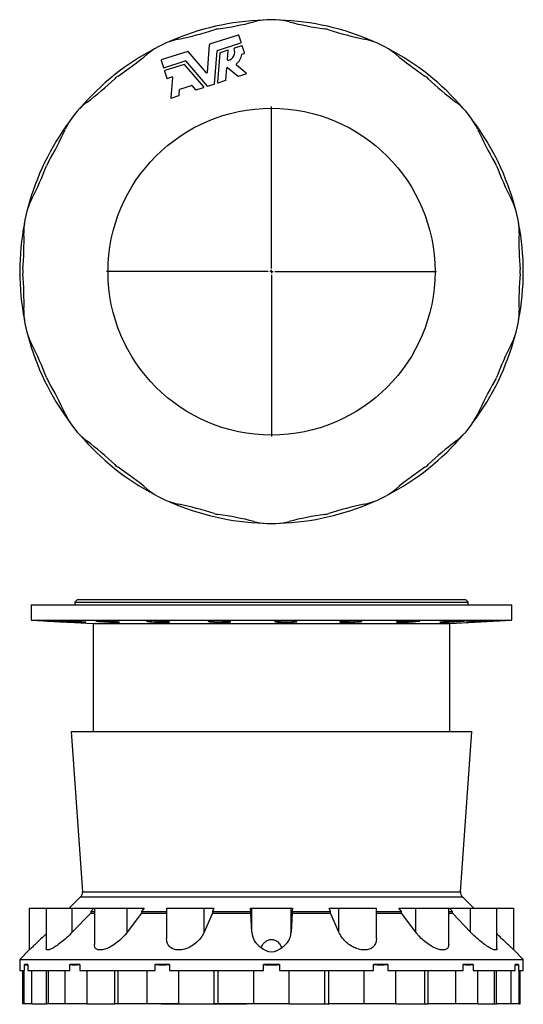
# Model space of a CAD drawing. Extents: x -166 to 1474, y -707 to 800.
# Tile 1 of 2: x -166 to 604, y -707 to 800. Entities that reach past the tile are written whole.
import ezdxf

# ---------------------------------------------------------------- set-up
doc = ezdxf.new("R2010")
doc.units = 0
doc.layers.get('0').update_dxf_attribs({"linetype": 'CONTINUOUS'})
doc.layers.add('FORMAT', color=7, linetype='CONTINUOUS')

# ---------------------------------------------------------------- blocks, each defined once
blk = doc.blocks.new('SW_CENTERMARKSYMBOL_0')
at = {"layer": 'FORMAT', "color": 0}
for p, q in [((0, 5), (0, 252.5)), ((-5, 0), (-252.5, 0)), ((0, 0), (-2.5, 0)), ((0, 0), (0, 2.5)), ((0, 0), (0, -2.5)), ((0, 0), (2.5, 0)), ((5, 0), (252.5, 0)), ((0, -5), (0, -252.5))]:
    blk.add_line(p, q, dxfattribs=at)

msp = doc.modelspace()

# ---------------------------------------------------------------- linework, layer by layer
at = {"color": 7, "linetype": 'CONTINUOUS'}
for p, q in [((168, 776.1), (124.2, 761.9)), ((172.2, 765), (168.8, 775.7)), ((123.7, 761.3), (120.4, 718.8)), ((136, 752.5), (171.8, 764.2)), ((173.3, 759.8), (162, 756.1)), ((177.5, 748.7), (174.1, 759.4)), ((90.9, 751), (50.3, 737.9)), ((119.3, 718.4), (91.6, 750.9)), ((131.6, 701.6), (135.5, 752)), ((139.9, 748.6), (136.4, 703.6)), ((151.9, 752.9), (140.3, 749.1)), ((151.6, 738), (152.7, 752.2)), ((173.7, 746.8), (177.1, 747.9)), ((49.9, 737.1), (53.4, 726.4)), ((54.2, 726), (86.8, 736.6)), ((85.3, 731.2), (55.6, 721.6)), ((115.3, 696.8), (86, 731.1)), ((87.5, 736.4), (120.3, 697.9)), ((149.2, 707.3), (150.7, 726)), ((151.7, 726.5), (167.7, 713.2)), ((180.1, 718), (164.8, 730.6)), ((55.2, 720.8), (58.7, 710.1)), ((59.4, 709.7), (66.4, 712)), ((67.2, 711.3), (64.8, 680.4)), ((168.3, 713.1), (179.9, 716.9)), ((78.7, 693.2), (96.5, 699)), ((97.1, 698.8), (102.7, 692.2)), ((103.4, 692), (115, 695.8)), ((121, 697.7), (131.1, 701)), ((137.2, 703), (148.8, 706.8)), ((65.6, 679.7), (77.2, 683.5)), ((77.6, 684.1), (78.3, 692.7)), ((-77.7, -87.7), (-81.7, -91.7)), ((-77.7, -87.7), (515.3, -87.7)), ((519.3, -91.7), (515.3, -87.7)), ((-148.7, -95.7), (-148.7, -119.2)), ((-148.7, -95.7), (586.3, -95.7)), ((-81.7, -91.7), (-81.7, -95.7)), ((-81.7, -91.7), (519.3, -91.7)), ((519.3, -95.7), (519.3, -91.7)), ((586.3, -119.2), (586.3, -95.7)), ((-148.7, -119.2), (-53.7, -124.1)), ((-148.7, -119.2), (586.3, -119.2)), ((-95.4, -121), (-95.4, -120.5)), ((-46.2, -121), (-46.2, -120.3)), ((29, -121), (29, -120.5)), ((42.3, -122), (42.3, -120.4)), ((130.8, -122), (130.8, -120.3)), ((251.7, -122), (251.7, -120.5)), ((346.3, -122), (346.3, -120.3)), ((443.5, -121), (443.5, -120.4)), ((491.3, -124.1), (586.3, -119.2)), ((508.4, -121), (508.4, -120.3)), ((-113.9, -121), (-113.9, -120.9)), ((-94.1, -122), (-94.1, -121.9)), ((-76, -122), (-76, -121.4)), ((-53.7, -124.1), (-53.7, -289.7)), ((-53.7, -124.1), (491.3, -124.1)), ((-29, -122), (-29, -120.8)), ((62.4, -122), (62.4, -121.7)), ((122.7, -121), (122.7, -120.9)), ((153.9, -122), (153.9, -121.1)), ((228, -122), (228, -120.7)), ((324.2, -122), (324.2, -121.3)), ((356.7, -121), (356.7, -120.7)), ((356.7, -121), (356.7, -121)), ((410.2, -122), (410.2, -121.9)), ((410.2, -122), (410.2, -122)), ((428.4, -122), (428.4, -120.6)), ((490, -122), (490, -121.1)), ((491.3, -289.7), (491.3, -124.1)), ((525, -122), (525, -121.6)), ((544.8, -121), (544.8, -120.6)), ((-87.3, -289.7), (-70.2, -534.8)), ((-87.3, -289.7), (524.9, -289.7)), ((507.8, -534.8), (524.9, -289.7)), ((-70.2, -534.8), (507.8, -534.8)), ((-73.1, -542.6), (-90.4, -559.9)), ((-73.1, -542.6), (510.7, -542.6)), ((527.9, -559.9), (510.7, -542.6)), ((-151.8, -559.9), (-151.8, -623.8)), ((-151.8, -559.9), (-125.9, -559.9)), ((-125.9, -559.9), (-125.9, -621.7)), ((-125.9, -559.9), (-85.8, -559.9)), ((-85.8, -596.6), (-85.8, -559.9)), ((-85.8, -559.9), (-53.1, -559.9)), ((-57.7, -567.2), (-85.8, -596.6)), ((-53.1, -559.9), (-57.7, -564.7)), ((-57.7, -564.7), (-52.1, -564.7)), ((-57.7, -564.7), (-57.7, -567.2)), ((-57.7, -567.2), (-52.1, -567.2)), ((-52.1, -559.9), (-52.1, -615.6)), ((-52.1, -559.9), (-1.8, -559.9)), ((-1.8, -596.6), (-1.8, -559.9)), ((-1.8, -559.9), (23.9, -559.9)), ((20.2, -567.2), (-1.8, -596.6)), ((23.9, -559.9), (20.2, -564.7)), ((20.2, -564.7), (58.4, -564.7)), ((20.2, -564.7), (20.2, -567.2)), ((20.2, -567.2), (58.4, -567.2)), ((58.4, -559.9), (58.4, -606.3)), ((58.4, -559.9), (115.7, -559.9)), ((115.7, -596.6), (115.7, -559.9)), ((115.7, -559.9), (130.6, -559.9)), ((128.4, -567.2), (115.7, -596.6)), ((130.6, -559.9), (128.4, -564.7)), ((128.4, -564.7), (128.4, -567.2)), ((128.4, -564.7), (187.2, -564.7)), ((128.4, -567.2), (187.2, -567.2)), ((187.2, -564.7), (186.9, -559.9)), ((186.9, -559.9), (188.7, -559.9)), ((187.2, -567.2), (187.2, -564.7)), ((188.7, -596.6), (187.2, -567.2)), ((188.7, -596.6), (188.7, -559.9)), ((188.7, -559.9), (248.8, -559.9)), ((248.8, -596.6), (248.8, -559.9)), ((248.8, -559.9), (250.7, -559.9)), ((250.4, -567.2), (248.8, -596.6)), ((250.7, -559.9), (250.4, -564.7)), ((250.4, -564.7), (250.4, -567.2)), ((250.4, -564.7), (309.1, -564.7)), ((250.4, -567.2), (309.1, -567.2)), ((309.1, -564.7), (307, -559.9)), ((307, -559.9), (321.9, -559.9)), ((309.1, -567.2), (309.1, -564.7)), ((321.9, -596.6), (309.1, -567.2)), ((321.9, -596.6), (321.9, -559.9)), ((321.9, -559.9), (379.2, -559.9)), ((379.2, -606.3), (379.2, -559.9)), ((379.2, -564.7), (417.3, -564.7)), ((379.2, -567.2), (417.3, -567.2)), ((417.3, -564.7), (413.7, -559.9)), ((413.7, -559.9), (439.4, -559.9)), ((417.3, -567.2), (417.3, -564.7)), ((439.4, -596.6), (417.3, -567.2)), ((439.4, -596.6), (439.4, -559.9)), ((439.4, -559.9), (489.7, -559.9)), ((489.7, -615.6), (489.7, -559.9)), ((489.7, -564.7), (495.3, -564.7)), ((489.7, -567.2), (495.3, -567.2)), ((495.3, -564.7), (490.7, -559.9)), ((490.7, -559.9), (523.3, -559.9)), ((495.3, -567.2), (495.3, -564.7)), ((523.3, -596.6), (495.3, -567.2)), ((523.3, -596.6), (523.3, -559.9)), ((523.3, -559.9), (563.5, -559.9)), ((563.5, -621.7), (563.5, -559.9)), ((563.5, -559.9), (589.4, -559.9)), ((589.4, -623.8), (589.4, -559.9)), ((-151.8, -623.8), (-166.2, -638.2)), ((603.8, -638.2), (589.4, -623.8)), ((-166.2, -638.2), (-166.2, -655.2)), ((-166.2, -638.2), (603.8, -638.2)), ((-153.6, -646.1), (-159.1, -646.1)), ((-159.1, -655.2), (-159.1, -646.1)), ((-153.6, -646.1), (-153.6, -655.2)), ((-74.4, -646.1), (-89.7, -646.1)), ((-89.7, -655.2), (-89.7, -646.1)), ((-74.4, -646.1), (-74.4, -655.2)), ((62.9, -646.1), (40.8, -646.1)), ((40.8, -655.2), (40.8, -646.1)), ((62.9, -646.1), (62.9, -655.2)), ((206.5, -655.2), (206.5, -646.1)), ((231, -646.1), (206.5, -646.1)), ((231, -646.1), (231, -655.2)), ((396.8, -646.1), (374.7, -646.1)), ((374.7, -655.2), (374.7, -646.1)), ((396.8, -646.1), (396.8, -655.2)), ((527.3, -646.1), (512, -646.1)), ((512, -655.2), (512, -646.1)), ((527.3, -646.1), (527.3, -655.2)), ((596.7, -646.1), (591.2, -646.1)), ((591.2, -655.2), (591.2, -646.1)), ((596.7, -646.1), (596.7, -655.2)), ((603.8, -655.2), (603.8, -638.2)), ((-166.2, -655.2), (-159.1, -655.2)), ((-161.6, -655.2), (-161.6, -706.4)), ((-161.5, -706.4), (-161.5, -655.2)), ((-159.8, -655.2), (-159.8, -706.4)), ((-153.6, -655.2), (-89.7, -655.2)), ((-147.8, -706.4), (-147.8, -655.2)), ((-125.2, -706.4), (-125.2, -655.2)), ((-122.4, -706.4), (-122.4, -655.2)), ((-96.7, -706.4), (-96.7, -655.2)), ((-74.4, -655.2), (40.8, -655.2)), ((-63.2, -706.4), (-63.2, -655.2)), ((-20.8, -706.4), (-20.8, -655.2)), ((-15.8, -706.4), (-15.8, -655.2)), ((28.8, -706.4), (28.8, -655.2)), ((62.9, -655.2), (206.5, -655.2)), ((77.2, -706.4), (77.2, -655.2)), ((131, -706.4), (131, -655.2)), ((137.3, -706.4), (137.3, -655.2)), ((191.9, -706.4), (191.9, -655.2)), ((231, -655.2), (374.7, -655.2)), ((245.6, -706.4), (245.6, -655.2)), ((300.2, -706.4), (300.2, -655.2)), ((306.5, -706.4), (306.5, -655.2)), ((360.4, -706.4), (360.4, -655.2)), ((396.8, -655.2), (512, -655.2)), ((408.8, -706.4), (408.8, -655.2)), ((453.3, -706.4), (453.3, -655.2)), ((458.4, -706.4), (458.4, -655.2)), ((500.8, -706.4), (500.8, -655.2)), ((527.3, -655.2), (591.2, -655.2)), ((534.3, -706.4), (534.3, -655.2)), ((560, -706.4), (560, -655.2)), ((562.8, -706.4), (562.8, -655.2)), ((585.3, -706.4), (585.3, -655.2)), ((596.7, -655.2), (603.8, -655.2)), ((597.3, -706.4), (597.3, -655.2)), ((599, -706.4), (599, -655.2)), ((599.2, -706.4), (599.2, -655.2)), ((-161.5, -706.4), (-161.6, -706.4)), ((-159.8, -706.4), (-161.5, -706.4)), ((-147.8, -706.4), (-159.8, -706.4)), ((-147.8, -706.4), (-125.2, -706.4)), ((-122.4, -706.4), (-125.2, -706.4)), ((-96.7, -706.4), (-122.4, -706.4)), ((-63.2, -706.4), (-96.7, -706.4)), ((-63.2, -706.4), (-20.8, -706.4)), ((-15.8, -706.4), (-20.8, -706.4)), ((28.8, -706.4), (-15.8, -706.4)), ((77.2, -706.4), (28.8, -706.4)), ((49.9, -706.4), (49.9, -706.9)), ((50.3, -706.9), (49.9, -706.9)), ((50.3, -706.9), (50.3, -706.4)), ((90.9, -706.9), (50.3, -706.9)), ((77.2, -706.4), (131, -706.4)), ((90.9, -706.9), (90.9, -706.4)), ((91.6, -706.9), (90.9, -706.9)), ((91.6, -706.9), (91.6, -706.4)), ((119.3, -706.9), (91.6, -706.9)), ((119.3, -706.9), (119.3, -706.4)), ((120.4, -706.9), (119.3, -706.9)), ((120.4, -706.9), (120.4, -706.4)), ((123.7, -706.9), (120.4, -706.9)), ((123.7, -706.9), (123.7, -706.4)), ((124.2, -706.9), (123.7, -706.9)), ((124.2, -706.9), (124.2, -706.4)), ((168, -706.9), (124.2, -706.9)), ((137.3, -706.4), (131, -706.4)), ((191.9, -706.4), (137.3, -706.4)), ((168, -706.9), (168, -706.4)), ((168.8, -706.9), (168, -706.9)), ((168.8, -706.9), (168.8, -706.4)), ((172.2, -706.9), (168.8, -706.9)), ((172.2, -706.9), (172.2, -706.4)), ((172.3, -706.9), (172.2, -706.9)), ((172.3, -706.9), (172.3, -706.4)), ((173.3, -706.9), (172.3, -706.9)), ((173.3, -706.9), (173.3, -706.4)), ((174.1, -706.9), (173.3, -706.9)), ((174.1, -706.9), (174.1, -706.4)), ((177.5, -706.9), (174.1, -706.9)), ((177.5, -706.9), (177.5, -706.4)), ((177.6, -706.9), (177.5, -706.9)), ((177.6, -706.9), (177.6, -706.4)), ((180.1, -706.9), (177.6, -706.9)), ((180.1, -706.9), (180.1, -706.4)), ((180.3, -706.9), (180.1, -706.9)), ((180.3, -706.9), (180.3, -706.4)), ((245.6, -706.4), (191.9, -706.4)), ((245.6, -706.4), (300.2, -706.4)), ((300.2, -706.4), (306.5, -706.4)), ((360.4, -706.4), (306.5, -706.4)), ((408.8, -706.4), (360.4, -706.4)), ((408.8, -706.4), (453.3, -706.4)), ((453.3, -706.4), (458.4, -706.4)), ((500.8, -706.4), (458.4, -706.4)), ((534.3, -706.4), (500.8, -706.4)), ((534.3, -706.4), (560, -706.4)), ((560, -706.4), (562.8, -706.4)), ((585.3, -706.4), (562.8, -706.4)), ((597.3, -706.4), (585.3, -706.4)), ((597.3, -706.4), (599, -706.4)), ((599, -706.4), (599.2, -706.4))]:
    msp.add_line(p, q, dxfattribs=at)
for points in [[(-111.8, -121), (-113.5, -120.9), (-115.2, -120.8), (-116.9, -120.7), (-118.4, -120.7), (-119.8, -120.6), (-121.2, -120.5), (-122.4, -120.5), (-123.4, -120.4), (-124.3, -120.4), (-125, -120.3), (-125.5, -120.3), (-125.8, -120.3), (-126, -120.3), (-126, -120.3)], [(-125.9, -120.3), (-125.7, -120.3), (-125.2, -120.4), (-124.6, -120.4), (-123.8, -120.5), (-122.8, -120.5), (-121.7, -120.6), (-120.4, -120.6), (-119, -120.7), (-117.5, -120.8), (-115.9, -120.9), (-114.9, -120.9), (-113.9, -121)], [(-84, -121), (-85.7, -120.9), (-87.5, -120.8), (-89.2, -120.7), (-90.9, -120.7), (-92.6, -120.6), (-94.2, -120.5), (-95.7, -120.5), (-97.2, -120.4), (-98.5, -120.4), (-99.6, -120.3), (-100.6, -120.3), (-101.5, -120.3), (-102.1, -120.3), (-102.6, -120.3), (-102.9, -120.3), (-103, -120.4), (-102.9, -120.4), (-102.6, -120.5), (-102.1, -120.5), (-101.5, -120.6), (-100.6, -120.6), (-99.6, -120.7), (-98.4, -120.8), (-97.1, -120.9), (-96.3, -120.9), (-95.4, -121)], [(-26.5, -121), (-28.1, -120.9), (-29.7, -120.8), (-31.4, -120.7), (-33.1, -120.7), (-34.9, -120.6), (-36.6, -120.5), (-38.3, -120.5), (-40, -120.4), (-41.6, -120.4), (-43.1, -120.3), (-44.5, -120.3), (-45.8, -120.3), (-46.9, -120.3), (-47.9, -120.3), (-48.7, -120.3), (-49.3, -120.4), (-49.7, -120.4), (-50, -120.5), (-50, -120.5), (-49.9, -120.6), (-49.6, -120.6), (-49, -120.7), (-48.3, -120.8), (-47.5, -120.9), (-46.8, -120.9), (-46.2, -121)], [(54.9, -121), (53.7, -120.9), (52.4, -120.8), (50.9, -120.7), (49.3, -120.7), (47.7, -120.6), (46, -120.5), (44.3, -120.5), (42.5, -120.4), (40.8, -120.4), (39.1, -120.3), (37.4, -120.3), (35.9, -120.3), (34.4, -120.3), (33, -120.3), (31.8, -120.3), (30.7, -120.4), (29.7, -120.4), (28.9, -120.5), (28.4, -120.5), (28, -120.6), (27.7, -120.6), (27.7, -120.7), (27.9, -120.8), (28.3, -120.9), (28.6, -120.9), (29, -121)], [(152.4, -121), (151.7, -120.9), (150.7, -120.8), (149.6, -120.7), (148.4, -120.7), (147, -120.6), (145.5, -120.5), (143.9, -120.5), (142.3, -120.4), (140.6, -120.4), (138.8, -120.3), (137.1, -120.3), (135.4, -120.3), (133.7, -120.3), (132, -120.3), (130.5, -120.3), (129, -120.4), (127.7, -120.4), (126.5, -120.5), (125.4, -120.5), (124.5, -120.6), (123.8, -120.6), (123.2, -120.7), (122.8, -120.8), (122.7, -120.9), (122.7, -120.9), (122.7, -121)], [(256.4, -121), (256.2, -120.9), (255.7, -120.8), (255.1, -120.7), (254.3, -120.7), (253.3, -120.6), (252.2, -120.5), (250.9, -120.5), (249.5, -120.4), (248, -120.4), (246.4, -120.3), (244.8, -120.3), (243, -120.3), (241.3, -120.3), (239.6, -120.3), (237.9, -120.3), (236.2, -120.4), (234.5, -120.4), (233, -120.5), (231.6, -120.5), (230.2, -120.6), (229.1, -120.6), (228, -120.7), (227.2, -120.8), (226.5, -120.9), (226.1, -120.9), (225.9, -121)], [(356.7, -121), (357, -120.9), (357.1, -120.8), (357, -120.7), (356.8, -120.7), (356.3, -120.6), (355.6, -120.5), (354.8, -120.5), (353.8, -120.4), (352.6, -120.4), (351.3, -120.3), (349.9, -120.3), (348.4, -120.3), (346.7, -120.3), (345.1, -120.3), (343.4, -120.3), (341.6, -120.4), (339.9, -120.4), (338.2, -120.5), (336.5, -120.5), (334.9, -120.6), (333.4, -120.6), (332, -120.7), (330.7, -120.8), (329.5, -120.9), (328.9, -120.9), (328.3, -121)], [(443.5, -121), (444.4, -120.9), (445, -120.8), (445.4, -120.7), (445.7, -120.7), (445.8, -120.6), (445.6, -120.5), (445.3, -120.5), (444.8, -120.4), (444.1, -120.4), (443.2, -120.3), (442.2, -120.3), (441, -120.3), (439.7, -120.3), (438.2, -120.3), (436.7, -120.3), (435, -120.4), (433.4, -120.4), (431.6, -120.5), (429.9, -120.5), (428.2, -120.6), (426.5, -120.6), (424.8, -120.7), (423.2, -120.8), (421.7, -120.9), (420.8, -120.9), (420, -121)], [(508.4, -121), (509.6, -120.9), (510.7, -120.8), (511.7, -120.7), (512.4, -120.7), (513, -120.6), (513.4, -120.5), (513.7, -120.5), (513.7, -120.4), (513.5, -120.4), (513.1, -120.3), (512.6, -120.3), (511.8, -120.3), (510.9, -120.3), (509.9, -120.3), (508.6, -120.3), (507.3, -120.4), (505.8, -120.4), (504.3, -120.5), (502.6, -120.5), (500.9, -120.6), (499.2, -120.6), (497.5, -120.7), (495.7, -120.8), (494, -120.9), (493, -120.9), (492.1, -121)], [(544.8, -121), (546.4, -120.9), (547.9, -120.8), (549.2, -120.7), (550.4, -120.7), (551.5, -120.6), (552.4, -120.5), (553.2, -120.5), (553.7, -120.4), (554.1, -120.4), (554.3, -120.3), (554.2, -120.3), (554, -120.3), (553.6, -120.3), (553, -120.3), (552.3, -120.3), (551.3, -120.4), (550.2, -120.4), (549, -120.5), (547.6, -120.5), (546.1, -120.6), (544.5, -120.6), (542.9, -120.7), (541.2, -120.8), (539.4, -120.9), (538.4, -120.9), (537.3, -121)], [(-113.9, -121), (-112.2, -121.1), (-110.4, -121.2), (-108.5, -121.3), (-106.6, -121.4), (-104.7, -121.5), (-102.8, -121.6), (-100.9, -121.7), (-99.1, -121.8), (-97.4, -121.8), (-95.7, -121.9), (-94.1, -122)], [(-92.5, -122), (-93.9, -121.9), (-95.3, -121.9), (-96.9, -121.8), (-98.6, -121.7), (-100.4, -121.6), (-102.3, -121.5), (-104.2, -121.4), (-106.1, -121.3), (-108, -121.2), (-109.9, -121.1), (-111.8, -121)], [(-95.4, -121), (-94, -121.1), (-92.5, -121.2), (-90.9, -121.3), (-89.2, -121.4), (-87.3, -121.5), (-85.5, -121.6), (-83.6, -121.7), (-81.7, -121.8), (-79.8, -121.8), (-77.8, -121.9), (-76, -122)], [(-87.5, -122.3), (-87.5, -122.3), (-87.6, -122.3), (-88, -122.3), (-88.5, -122.3), (-89.2, -122.2), (-90, -122.2), (-91.1, -122.1), (-91.8, -122.1), (-92.5, -122)], [(-76, -122), (-74.4, -122.1), (-72.9, -122.1), (-71.4, -122.2), (-70.1, -122.2), (-68.9, -122.3), (-67.9, -122.3), (-67, -122.3), (-66.2, -122.3), (-65.7, -122.3), (-65.3, -122.3), (-65.1, -122.3), (-65.1, -122.3), (-65.3, -122.2), (-65.7, -122.2), (-66.2, -122.1), (-66.6, -122.1), (-67.1, -122)], [(-29, -122), (-27.3, -122.1), (-25.6, -122.1), (-24, -122.2), (-22.4, -122.2), (-20.9, -122.3), (-19.5, -122.3), (-18.2, -122.3), (-17, -122.3), (-16, -122.3), (-15.1, -122.3), (-14.4, -122.3), (-13.9, -122.3), (-13.6, -122.2), (-13.4, -122.2), (-13.4, -122.1), (-13.6, -122.1), (-13.8, -122)], [(42.3, -122), (43.9, -122.1), (45.6, -122.1), (47.2, -122.2), (48.9, -122.2), (50.6, -122.3), (52.2, -122.3), (53.8, -122.3), (55.3, -122.3), (56.7, -122.3), (57.9, -122.3), (59.1, -122.3), (60.1, -122.3), (60.9, -122.2), (61.6, -122.2), (62, -122.1), (62.3, -122.1), (62.4, -122)], [(62.4, -122), (62.7, -121.9), (62.9, -121.9), (62.8, -121.8), (62.5, -121.7), (62, -121.6), (61.3, -121.5), (60.4, -121.4), (59.3, -121.3), (58, -121.2), (56.5, -121.1), (54.9, -121)], [(122.7, -121), (122.4, -121.1), (122.4, -121.2), (122.5, -121.3), (122.9, -121.4), (123.5, -121.5), (124.2, -121.6), (125.2, -121.7), (126.4, -121.8), (127.7, -121.8), (129.2, -121.9), (130.8, -122)], [(153.9, -122), (154.8, -121.9), (155.5, -121.9), (156, -121.8), (156.3, -121.7), (156.4, -121.6), (156.2, -121.5), (155.9, -121.4), (155.3, -121.3), (154.6, -121.2), (153.6, -121.1), (152.4, -121)], [(225.9, -121), (225, -121.1), (224.4, -121.2), (223.9, -121.3), (223.7, -121.4), (223.7, -121.5), (223.9, -121.6), (224.3, -121.7), (224.9, -121.8), (225.7, -121.8), (226.7, -121.9), (228, -122)], [(251.7, -122), (253.1, -121.9), (254.3, -121.9), (255.3, -121.8), (256.2, -121.7), (256.9, -121.6), (257.3, -121.5), (257.6, -121.4), (257.6, -121.3), (257.5, -121.2), (257.1, -121.1), (256.4, -121)], [(328.3, -121), (327, -121.1), (325.8, -121.2), (324.8, -121.3), (324, -121.4), (323.4, -121.5), (323, -121.6), (322.8, -121.7), (322.8, -121.8), (323.1, -121.8), (323.5, -121.9), (324.2, -122)], [(420, -121), (418.3, -121.1), (416.8, -121.2), (415.3, -121.3), (414, -121.4), (412.9, -121.5), (411.9, -121.6), (411.1, -121.7), (410.6, -121.8), (410.2, -121.8), (410.1, -121.9), (410.2, -122)], [(477.3, -122), (476.9, -122.1), (476.5, -122.1), (476.4, -122.2), (476.5, -122.2), (476.8, -122.3), (477.2, -122.3), (477.8, -122.3), (478.6, -122.3), (479.6, -122.3), (480.7, -122.3), (481.9, -122.3), (483.3, -122.3), (484.7, -122.2), (486.3, -122.2), (487.9, -122.1), (488.9, -122.1), (490, -122)], [(519.2, -122), (518.3, -122.1), (517.5, -122.1), (516.8, -122.2), (516.4, -122.2), (516.1, -122.3), (516, -122.3), (516.1, -122.3), (516.4, -122.3), (516.9, -122.3), (517.6, -122.3), (518.4, -122.3), (519.4, -122.3), (520.5, -122.2), (521.8, -122.2), (523.2, -122.1), (524.1, -122.1), (525, -122)], [(537.3, -121), (535.4, -121.1), (533.5, -121.2), (531.6, -121.3), (529.8, -121.4), (527.9, -121.5), (526.2, -121.6), (524.5, -121.7), (523, -121.8), (521.6, -121.8), (520.3, -121.9), (519.2, -122)], [(525, -122), (526.7, -121.9), (528.5, -121.9), (530.3, -121.8), (532.2, -121.7), (534.1, -121.6), (536, -121.5), (537.9, -121.4), (539.8, -121.3), (541.5, -121.2), (543.2, -121.1), (544.8, -121)], [(-125.9, -599.2), (-127.7, -600.9), (-129.8, -603), (-132, -605.1), (-134.2, -607.2), (-136.4, -609.3), (-137.8, -610.6), (-139.1, -612), (-140.5, -613.2), (-141.8, -614.5), (-143.1, -615.7), (-144.4, -616.9), (-145.7, -618.1), (-146.9, -619.3), (-148.1, -620.4), (-149.1, -621.3), (-149.9, -622), (-150.5, -622.6), (-151, -623.1), (-151.4, -623.4), (-151.7, -623.7), (-151.8, -623.8), (-151.8, -623.8)], [(-85.8, -596.6), (-87.9, -598.8), (-90.1, -600.9), (-92.3, -603.1), (-94.6, -605.2), (-96.9, -607.3), (-99.3, -609.3), (-101.2, -610.9), (-103.2, -612.5), (-105.2, -614), (-107.2, -615.5), (-109.1, -616.9), (-111, -618.1), (-112.9, -619.3), (-114.7, -620.4), (-116.4, -621.3), (-117.7, -622), (-119, -622.6), (-120.3, -623.1), (-121.4, -623.4), (-122.4, -623.7), (-123.3, -623.8), (-124.1, -623.8), (-124.7, -623.6), (-125.2, -623.4), (-125.5, -623), (-125.8, -622.6), (-125.9, -622.1), (-125.9, -621.7)], [(-1.8, -596.6), (-3.5, -598.8), (-5.4, -600.9), (-7.3, -603.1), (-9.4, -605.2), (-11.5, -607.3), (-13.7, -609.3), (-15.7, -610.9), (-17.7, -612.5), (-19.7, -614), (-21.8, -615.5), (-24, -616.9), (-26.1, -618.1), (-28.3, -619.3), (-30.4, -620.4), (-32.6, -621.3), (-34.4, -622), (-36.1, -622.6), (-37.9, -623.1), (-39.5, -623.4), (-41.1, -623.7), (-42.7, -623.8), (-44.1, -623.8), (-45.5, -623.6), (-46.6, -623.4), (-47.6, -623), (-48.5, -622.6), (-49.3, -622.1), (-50.1, -621.4), (-50.7, -620.7), (-51.2, -619.9), (-51.6, -619), (-51.9, -617.8), (-52.1, -616.6), (-52.1, -615.6)], [(115.7, -596.6), (114.6, -598.8), (113.4, -600.9), (112.1, -603.1), (110.6, -605.2), (109, -607.3), (107.2, -609.3), (105.6, -610.9), (103.9, -612.5), (102.1, -614), (100.2, -615.5), (98.1, -616.9), (96.1, -618.1), (94, -619.3), (91.7, -620.4), (89.5, -621.3), (87.5, -622), (85.6, -622.6), (83.6, -623.1), (81.6, -623.4), (79.7, -623.7), (77.7, -623.8), (75.8, -623.8), (74, -623.6), (72.4, -623.4), (70.9, -623), (69.4, -622.6), (68.1, -622.1), (66.7, -621.4), (65.5, -620.7), (64.4, -619.9), (63.3, -619), (62.2, -617.8), (61.3, -616.6), (60.5, -615.3), (59.8, -613.9), (59.3, -612.5), (58.8, -610.9), (58.6, -609.2), (58.4, -607.4), (58.4, -606.3)], [(379.2, -606.3), (379.2, -607.3), (379, -609.3), (378.7, -610.9), (378.3, -612.5), (377.7, -614), (377, -615.5), (376.1, -616.9), (375.1, -618.1), (373.9, -619.3), (372.6, -620.4), (371.1, -621.3), (369.7, -622), (368.2, -622.6), (366.6, -623.1), (365, -623.4), (363.2, -623.7), (361.4, -623.8), (359.5, -623.8), (357.5, -623.6), (355.7, -623.4), (353.9, -623), (352.1, -622.6), (350.3, -622.1), (348.4, -621.4), (346.6, -620.7), (344.8, -619.9), (343, -619), (341, -617.8), (339, -616.6), (337.2, -615.3), (335.4, -613.9), (333.7, -612.5), (331.9, -610.9), (330.3, -609.2), (328.7, -607.4), (327.3, -605.6), (325.9, -603.8), (324.7, -601.9), (323.7, -600.2), (322.7, -598.4), (321.9, -596.6)], [(489.7, -615.6), (489.6, -616.9), (489.4, -618.1), (489, -619.3), (488.4, -620.4), (487.7, -621.3), (487, -622), (486.1, -622.6), (485.1, -623.1), (484, -623.4), (482.8, -623.7), (481.4, -623.8), (480, -623.8), (478.4, -623.6), (476.9, -623.4), (475.4, -623), (473.8, -622.6), (472.2, -622.1), (470.5, -621.4), (468.7, -620.7), (467, -619.9), (465.2, -619), (463.2, -617.8), (461.1, -616.6), (459.1, -615.3), (457.2, -613.9), (455.2, -612.5), (453.2, -610.9), (451.1, -609.2), (449.2, -607.4), (447.3, -605.6), (445.5, -603.8), (443.8, -601.9), (442.3, -600.2), (440.8, -598.4), (439.4, -596.6)], [(563.5, -621.7), (563.5, -622), (563.3, -622.6), (563.1, -623.1), (562.7, -623.4), (562.2, -623.7), (561.5, -623.8), (560.7, -623.8), (559.8, -623.6), (558.8, -623.4), (557.8, -623), (556.7, -622.6), (555.5, -622.1), (554.2, -621.4), (552.8, -620.7), (551.4, -619.9), (549.9, -619), (548.1, -617.8), (546.3, -616.6), (544.5, -615.3), (542.6, -613.9), (540.8, -612.5), (538.7, -610.9), (536.7, -609.2), (534.6, -607.4), (532.6, -605.6), (530.6, -603.8), (528.7, -601.9), (526.8, -600.2), (525.1, -598.4), (523.3, -596.6)], [(589.4, -623.8), (589.4, -623.8), (589.2, -623.6), (589, -623.4), (588.6, -623.1), (588.1, -622.6), (587.5, -622.1), (586.8, -621.4), (586.1, -620.7), (585.2, -619.9), (584.2, -619), (583.2, -618.1), (582.1, -617.1), (581, -616), (579.8, -614.9), (578.6, -613.7), (577.3, -612.5), (575.6, -610.9), (573.8, -609.2), (572, -607.5), (570.1, -605.7), (568.2, -603.8), (566.3, -601.9), (565, -600.6), (563.6, -599.3), (563.5, -599.2)], [(203.2, -619.8), (204.1, -617.9), (205.1, -616.2), (206.2, -614.5), (207.3, -613.1), (208.6, -611.9), (209.9, -610.7), (211, -610), (212.2, -609.3), (213.5, -608.7), (214.8, -608.3), (216.4, -607.9), (218.1, -607.7), (219.8, -607.7), (221.2, -607.9), (222.6, -608.2), (224, -608.7), (225.3, -609.3), (226.6, -610), (227.8, -610.8), (229, -611.9), (230.2, -613.1), (231.2, -614.3), (232.1, -615.7), (233.3, -617.7), (234.4, -619.8)]]:
    msp.add_lwpolyline(points, dxfattribs=at)
msp.add_circle((218.8, 414.1), 250, dxfattribs=at)
for centre, radius, start, end in [((218.8, 414.1), 385, 91.8255, 113.8888), ((218.8, 691.1), 108.5, 75.6722, 104.3278), ((218.8, 414.1), 385, 66.1112, 88.1745), ((-19.9, 1251.8), 491.5, 281.3864, 287.8764), ((142.4, 748.8), 37, 97.8379, 107.8764), ((70.3, 1272.4), 491.5, 277.8379, 284.3278), ((367.3, 1272.4), 491.5, 255.6722, 262.1621), ((295.2, 748.8), 37, 72.1236, 82.1621), ((457.4, 1251.8), 491.5, 252.1236, 258.6136), ((98.6, 663.6), 108.5, 101.3864, 130.0421), ((168.2, 775.5), 0.625, 18, 108), ((339, 663.6), 108.5, 49.9579, 78.6136), ((218.8, 414.1), 385, 117.5398, 139.6031), ((124.4, 761.3), 0.625, 108, 175.5), ((148.7, 750.6), 13.8, 285.7158, 20.1429), ((162.2, 755.5), 0.625, 108, 200.1429), ((171.7, 764.8), 0.625, 288, 18), ((173.5, 759.2), 0.625, 18, 108), ((218.8, 414.1), 385, 40.3969, 62.4602), ((-287.4, 1123), 491.5, 303.5522, 310.0421), ((91.1, 750.5), 0.625, 40.5, 108), ((136.2, 751.9), 0.625, 108, 175.5), ((140.5, 748.5), 0.625, 108, 175.5), ((152.1, 752.3), 0.625, 355.5, 108), ((148.7, 750.6), 25, 310.2564, 350.1713), ((173.9, 746.2), 0.625, 108, 170.1713), ((176.9, 748.5), 0.625, 288, 18), ((725, 1123), 491.5, 229.9579, 236.4478), ((50.5, 737.3), 0.625, 108, 198), ((54, 726.6), 0.625, 198, 288), ((85.5, 730.6), 0.625, 40.5, 108), ((87, 736), 0.625, 40.5, 108), ((151.3, 726), 0.625, 50.5, 175.5), ((152.2, 738), 0.625, 175.5, 285.7158), ((165.2, 731), 0.625, 130.2564, 230.5), ((-359.7, 1065.3), 491.5, 307.1007, 313.5907), ((4.7, 682.5), 37, 123.5522, 133.5907), ((55.8, 721), 0.625, 108, 198), ((59.2, 710.3), 0.625, 198, 288), ((66.6, 711.4), 0.625, 355.5, 108), ((119.8, 718.8), 0.625, 220.5, 355.5), ((168.1, 713.7), 0.625, 230.5, 288), ((179.7, 717.5), 0.625, 288, 50.5), ((432.9, 682.5), 37, 46.4093, 56.4478), ((797.3, 1065.3), 491.5, 226.4093, 232.8993), ((78.9, 692.6), 0.625, 108, 175.5), ((96.6, 698.4), 0.625, 40.5, 108), ((114.8, 696.4), 0.625, 288, 40.5), ((120.8, 698.3), 0.625, 220.5, 288), ((130.9, 701.6), 0.625, 288, 355.5), ((137, 703.6), 0.625, 175.5, 288), ((148.6, 707.3), 0.625, 288, 355.5), ((65.4, 680.3), 0.625, 175.5, 288), ((77, 684.1), 0.625, 288, 355.5), ((103.2, 692.6), 0.625, 220.5, 288), ((2.2, 586.8), 108.5, 127.1007, 155.7564), ((435.3, 586.8), 108.5, 24.2436, 52.8993), ((218.8, 414.1), 385, 143.2541, 165.3173), ((218.8, 414.1), 385, 14.6827, 36.7459), ((-544.9, 833.1), 491.5, 329.2664, 335.7564), ((982.4, 833.1), 491.5, 204.2436, 210.7336), ((-585, 749.8), 491.5, 332.815, 339.305), ((-90.6, 563.1), 37, 149.2664, 159.305), ((528.2, 563.1), 37, 20.695, 30.7336), ((1022.6, 749.8), 491.5, 200.695, 207.185), ((-51.3, 475.7), 108.5, 152.815, 181.4707), ((488.8, 475.7), 108.5, 358.5293, 27.185), ((218.8, 414.1), 385, 168.9684, 191.0316), ((218.8, 414.1), 385, 348.9684, 11.0316), ((-651.1, 460.3), 491.5, 354.9807, 1.4707), ((1088.6, 460.3), 491.5, 178.5293, 185.0193), ((-124.6, 414.1), 37, 174.9807, 185.0193), ((-651.1, 367.8), 491.5, 358.5293, 5.0193), ((1088.6, 367.8), 491.5, 174.9807, 181.4707), ((562.2, 414.1), 37, 354.9807, 5.0193), ((-51.3, 352.4), 108.5, 178.5293, 207.185), ((488.8, 352.4), 108.5, 332.815, 1.4707), ((218.8, 414.1), 385, 194.6827, 216.7459), ((218.8, 414.1), 385, 323.2541, 345.3173), ((-585, 78.3), 491.5, 20.695, 27.185), ((1022.6, 78.3), 491.5, 152.815, 159.305), ((-90.6, 265.1), 37, 200.695, 210.7336), ((-544.9, -5), 491.5, 24.2436, 30.7336), ((982.4, -5), 491.5, 149.2664, 155.7564), ((528.2, 265.1), 37, 329.2664, 339.305), ((2.2, 241.4), 108.5, 204.2436, 232.8993), ((435.3, 241.4), 108.5, 307.1007, 335.7564), ((218.8, 414.1), 385, 220.3969, 242.4602), ((-359.7, -237.2), 491.5, 46.4093, 52.8993), ((218.8, 414.1), 385, 297.5398, 319.6031), ((797.3, -237.2), 491.5, 127.1007, 133.5907), ((4.7, 145.6), 37, 226.4093, 236.4478), ((-287.4, -294.8), 491.5, 49.9579, 56.4478), ((725, -294.8), 491.5, 123.5522, 130.0421), ((432.9, 145.6), 37, 303.5522, 313.5907), ((98.6, 164.5), 108.5, 229.9579, 258.6136), ((339, 164.5), 108.5, 281.3864, 310.0421), ((218.8, 414.1), 385, 246.1112, 268.1745), ((218.8, 414.1), 385, 271.8255, 293.8888), ((-19.9, -423.7), 491.5, 72.1236, 78.6136), ((457.4, -423.7), 491.5, 101.3864, 107.8764), ((142.4, 79.3), 37, 252.1236, 262.1621), ((70.3, -444.3), 491.5, 75.6722, 82.1621), ((218.8, 137.1), 108.5, 255.6722, 284.3278), ((367.3, -444.3), 491.5, 97.8379, 104.3278), ((295.2, 79.3), 37, 277.8379, 287.8764), ((-68.2, 349.4), 472.2, 266.8469, 267.649), ((-101.8, -549.8), 429.2, 85.373, 87.6274), ((-18.9, 190.6), 312.8, 264.9929, 268.1508), ((-28.9, -230.6), 109.6, 82.0373, 88.7498), ((43.5, -19.5), 102.6, 261.8397, 269.3049), ((142.3, 69.7), 192.1, 266.564, 273.436), ((239.8, 88.5), 210.8, 266.7789, 273.2211), ((335.2, 59), 181.4, 266.5166, 273.4834), ((346.7, -67.3), 54.7, 269.5811, 280.6253), ((418.8, 16.3), 138.7, 266.4542, 273.9782), ((425.3, 34.7), 156.7, 271.1084, 276.6677), ((497.5, -303.6), 182.7, 91.6937, 96.3211), ((474, 326.4), 448.7, 272.0349, 274.3857), ((-80.2, -535.5), 10, 315, 4), ((517.7, -535.5), 10, 176, 225), ((216.8, -595.2), 28.1, 182.8581, 241.0715), ((220.8, -595.2), 28.1, 298.9353, 357.1223), ((218.8, -605.1), 21.4, 223.1752, 316.8133), ((-156.4, -639.2), 7.37, 248.2749, 291.7251), ((-82.1, -588.1), 58.5, 262.4862, 277.5138), ((51.8, -524.3), 122.2, 264.8134, 275.1866), ((218.8, -496), 150.6, 265.3292, 274.6708), ((385.7, -524.3), 122.2, 264.8139, 275.1861), ((519.6, -588.1), 58.5, 262.4879, 277.5121), ((593.9, -639.2), 7.38, 248.2922, 291.7078)]:
    msp.add_arc(centre, radius, start, end, dxfattribs=at)

# ---------------------------------------------------------------- block references
at = {"layer": 'FORMAT'}
msp.add_blockref('SW_CENTERMARKSYMBOL_0', (218.8, 414.1), dxfattribs=at)

doc.saveas('drawing.dxf')
